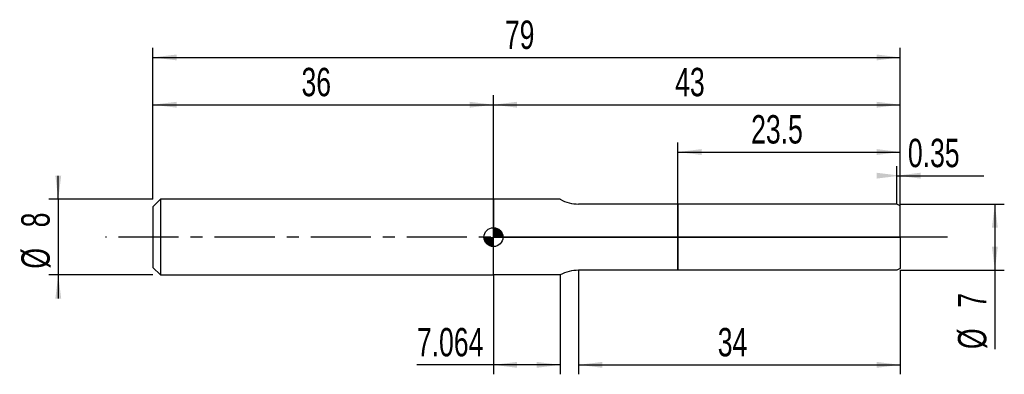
# Model space of a CAD drawing. Extents: x -14 to 90, y -14 to 23.
import ezdxf
from ezdxf.enums import TextEntityAlignment as Align

# ---------------------------------------------------------------- set-up
doc = ezdxf.new("R2010")
doc.units = 0
doc.linetypes.add('CENTER', pattern=[10.16, 6.35, -1.27, 1.27, -1.27])
doc.layers.get('0').update_dxf_attribs({"linetype": 'CONTINUOUS'})
for name, color, linetype in [('1', 4, 'CONTINUOUS'), ('2', 7, 'CONTINUOUS'), ('4', 2, 'CENTER'), ('CUT', 1, 'CONTINUOUS'), ('NOCUT', 7, 'CONTINUOUS'), ('SK1', 4, 'CONTINUOUS'), ('SK2', 7, 'CONTINUOUS'), ('SK4', 2, 'CENTER')]:
    doc.layers.add(name, color=color, linetype=linetype)
doc.dimstyles.new('SLDDIMSTYLE0', dxfattribs={"dimtxt": 3, "dimasz": 2.5, "dimexe": 0, "dimexo": 0.0625, "dimgap": 0.75, "dimtad": 1, "dimrnd": 1e-09, "dimzin": 12, "dimsah": 1, "dimcen": 0.09, "dimazin": 3, "dimtfac": 1, "dimtofl": 0, "dimtmove": 0, "dimatfit": 3})
doc.dimstyles.new('SLDDIMSTYLE1', dxfattribs={"dimtxt": 3, "dimasz": 2.5, "dimexe": 0, "dimexo": 0.0625, "dimgap": 0.75, "dimtad": 1, "dimrnd": 1e-09, "dimsah": 1, "dimcen": 0.09, "dimazin": 3, "dimtfac": 1, "dimtofl": 0, "dimtmove": 0, "dimatfit": 3})
doc.dimstyles.new('SLDDIMSTYLE2', dxfattribs={"dimtxt": 3, "dimasz": 2.5, "dimexe": 0, "dimexo": 0.0625, "dimgap": 0.75, "dimtad": 1, "dimrnd": 1e-09, "dimzin": 12, "dimsah": 1, "dimcen": 0.09, "dimazin": 3, "dimtfac": 1, "dimtmove": 0, "dimatfit": 3})

# ---------------------------------------------------------------- blocks, each defined once
blk = doc.blocks.new('_D')
at = {"layer": '2'}
for p, q in [((45, -3.5), (45, -14.5)), ((79, -3.5), (79, -14.5)), ((45, -13.5), (79, -13.5))]:
    blk.add_line(p, q, dxfattribs=at)
for points in [[(45, -13.5), (47.5, -13.81), (47.5, -13.19)], [(79, -13.5), (76.5, -13.19), (76.5, -13.81)]]:
    blk.add_solid(points, dxfattribs=at)
at = {"layer": '2', "width": 0.7}
blk.add_text('34', height=3, dxfattribs=at).set_placement((59.71, -13.5), align=Align.BOTTOM_LEFT)
blk = doc.blocks.new('_D_1')
at = {"layer": '2'}
for p, q in [((79, 3.5), (90, 3.5)), ((89, 3.5), (89, -3.5)), ((79, -3.5), (90, -3.5)), ((89, -3.5), (89, -11.83))]:
    blk.add_line(p, q, dxfattribs=at)
for points in [[(89, 3.5), (88.69, 1), (89.31, 1)], [(89, -3.5), (89.31, -1), (88.69, -1)]]:
    blk.add_solid(points, dxfattribs=at)
at = {"layer": '2', "width": 0.7}
for s, p in [('7', (88.99, -7.46)), ('%%c', (89, -11.83))]:
    blk.add_text(s, height=3, rotation=90, dxfattribs=at).set_placement(p, align=Align.BOTTOM_LEFT)
blk = doc.blocks.new('_D_2')
at = {"layer": '2'}
for p, q in [((36, -4), (36, -14.5)), ((43.06, -4), (43.06, -14.5)), ((36, -13.5), (27.91, -13.5)), ((43.06, -13.5), (36, -13.5))]:
    blk.add_line(p, q, dxfattribs=at)
for points in [[(36, -13.5), (38.5, -13.81), (38.5, -13.19)], [(43.06, -13.5), (40.56, -13.19), (40.56, -13.81)]]:
    blk.add_solid(points, dxfattribs=at)
at = {"layer": '2', "width": 0.7}
blk.add_text('7.064', height=3, dxfattribs=at).set_placement((27.91, -13.5), align=Align.BOTTOM_LEFT)
blk = doc.blocks.new('_D_3')
at = {"layer": '2'}
for p, q in [((55.5, 3.5), (55.5, 10)), ((79, 3.5), (79, 10)), ((55.5, 9), (79, 9))]:
    blk.add_line(p, q, dxfattribs=at)
for points in [[(55.5, 9), (58, 8.69), (58, 9.31)], [(79, 9), (76.5, 9.31), (76.5, 8.69)]]:
    blk.add_solid(points, dxfattribs=at)
at = {"layer": '2', "width": 0.7}
blk.add_text('23.5', height=3, dxfattribs=at).set_placement((63.24, 9), align=Align.BOTTOM_LEFT)
blk = doc.blocks.new('_D_4')
at = {"layer": '2'}
for p, q in [((78.65, 3.5), (78.65, 7.5)), ((79, 3.5), (79, 7.5)), ((78.65, 6.5), (79, 6.5)), ((79, 6.5), (87.84, 6.5))]:
    blk.add_line(p, q, dxfattribs=at)
for points in [[(79, 6.5), (76.5, 6.81), (76.5, 6.19)], [(78.65, 6.5), (81.15, 6.19), (81.15, 6.81)]]:
    blk.add_solid(points, dxfattribs=at)
at = {"layer": '2', "width": 0.7}
blk.add_text('0.35', height=3, dxfattribs=at).set_placement((79.81, 6.5), align=Align.BOTTOM_LEFT)
blk = doc.blocks.new('_D_5')
at = {"layer": 'SK2'}
for p, q in [((0, 4), (0, 20)), ((79, 4), (79, 20)), ((0, 19), (79, 19))]:
    blk.add_line(p, q, dxfattribs=at)
for points in [[(0, 19), (2.5, 18.69), (2.5, 19.31)], [(79, 19), (76.5, 19.31), (76.5, 18.69)]]:
    blk.add_solid(points, dxfattribs=at)
at = {"layer": 'SK2', "width": 0.7}
blk.add_text('79', height=3, dxfattribs=at).set_placement((37.21, 19), align=Align.BOTTOM_LEFT)
blk = doc.blocks.new('_D_6')
at = {"layer": 'SK2'}
for p, q in [((0, 4), (0, 15)), ((36, 4), (36, 15)), ((0, 14), (36, 14))]:
    blk.add_line(p, q, dxfattribs=at)
for points in [[(0, 14), (2.5, 13.69), (2.5, 14.31)], [(36, 14), (33.5, 14.31), (33.5, 13.69)]]:
    blk.add_solid(points, dxfattribs=at)
at = {"layer": 'SK2', "width": 0.7}
blk.add_text('36', height=3, dxfattribs=at).set_placement((15.71, 14), align=Align.BOTTOM_LEFT)
blk = doc.blocks.new('_D_7')
at = {"layer": 'SK2'}
for p, q in [((36, 0), (36, 15)), ((79, 0), (79, 15)), ((36, 14), (79, 14))]:
    blk.add_line(p, q, dxfattribs=at)
for points in [[(36, 14), (38.5, 13.69), (38.5, 14.31)], [(79, 14), (76.5, 14.31), (76.5, 13.69)]]:
    blk.add_solid(points, dxfattribs=at)
at = {"layer": 'SK2', "width": 0.7}
blk.add_text('43', height=3, dxfattribs=at).set_placement((55.21, 14), align=Align.BOTTOM_LEFT)
blk = doc.blocks.new('_D_8')
at = {"layer": 'SK2'}
for p, q in [((-10, 4), (-10, 6.5)), ((0, 4), (-11, 4)), ((-10, 4), (-10, -4)), ((0, -4), (-11, -4)), ((-10, -4), (-10, -6.5))]:
    blk.add_line(p, q, dxfattribs=at)
for points in [[(-10, 4), (-9.69, 6.5), (-10.31, 6.5)], [(-10, -4), (-10.31, -6.5), (-9.69, -6.5)]]:
    blk.add_solid(points, dxfattribs=at)
at = {"layer": 'SK2', "width": 0.7}
for s, p in [('8', (-10.01, 1.04)), ('%%c', (-10, -3.33))]:
    blk.add_text(s, height=3, rotation=90, dxfattribs=at).set_placement(p, align=Align.BOTTOM_LEFT)
blk = doc.blocks.new('*U11')
at = {"color": 0, "linetype": 'CONTINUOUS'}
for points in [[(0, 0), (0, 1), (0.2, 0)], [(0.2, 0), (0, 1), (0.2, 0.98)], [(0.2, 0), (0.2, 0.98), (0.38, 0)], [(0.38, 0), (0.2, 0.98), (0.38, 0.92)], [(0.38, 0), (0.38, 0.92), (0.56, 0)], [(0.56, 0), (0.38, 0.92), (0.56, 0.83)], [(0.56, 0), (0.56, 0.83), (0.71, 0)], [(0.71, 0), (0.56, 0.83), (0.71, 0.71)], [(0.71, 0), (0.71, 0.71), (0.83, 0)], [(0.83, 0), (0.71, 0.71), (0.83, 0.56)], [(0.83, 0), (0.83, 0.56), (0.92, 0)], [(0.92, 0), (0.83, 0.56), (0.92, 0.38)], [(0.92, 0), (0.92, 0.38), (0.98, 0)], [(0.98, 0), (0.92, 0.38), (0.98, 0.2)], [(0.98, 0), (0.98, 0.2), (1, 0)]]:
    blk.add_solid(points, dxfattribs=at)
blk = doc.blocks.new('*U12')
at = {"color": 0, "linetype": 'CONTINUOUS'}
for points in [[(-0.98, -0.17), (-1, 0), (-0.98, 0)], [(-0.98, -0.17), (-0.98, 0), (-0.94, -0.34)], [(-0.94, -0.34), (-0.98, 0), (-0.94, 0)], [(-0.94, -0.34), (-0.94, 0), (-0.87, -0.5)], [(-0.87, -0.5), (-0.94, 0), (-0.87, 0)], [(-0.87, -0.5), (-0.87, 0), (-0.77, -0.64)], [(-0.77, -0.64), (-0.87, 0), (-0.77, 0)], [(-0.77, -0.64), (-0.77, 0), (-0.64, -0.77)], [(-0.64, -0.77), (-0.77, 0), (-0.64, 0)], [(-0.64, -0.77), (-0.64, 0), (-0.5, -0.87)], [(-0.5, -0.87), (-0.64, 0), (-0.5, 0)], [(-0.5, -0.87), (-0.5, 0), (-0.34, -0.94)], [(-0.34, -0.94), (-0.5, 0), (-0.34, 0)], [(-0.34, -0.94), (-0.34, 0), (-0.17, -0.98)], [(-0.17, -0.98), (-0.34, 0), (-0.17, 0)], [(-0.17, -0.98), (-0.17, 0), (0, -1)], [(0, -1), (-0.17, 0), (0, 0)]]:
    blk.add_solid(points, dxfattribs=at)
blk = doc.blocks.new('SW_DOWELSYMBOL_0')
at = {"layer": 'SK1', "color": 0}
blk.add_circle((0, 0), 1, dxfattribs=at)
at = {"color": 0, "linetype": 'CONTINUOUS'}
for name in ['*U12', '*U11']:
    blk.add_blockref(name, (0, 0), dxfattribs=at)

msp = doc.modelspace()

# ---------------------------------------------------------------- linework, layer by layer
at = {"layer": '1'}
for p, q in [((43.064, 4), (36, 4)), ((36, 4), (36, 0)), ((55.5, 3.5), (45, 3.5)), ((78.65, 3.5), (55.5, 3.5)), ((55.5, 3.5), (55.5, 0)), ((55.5, 0), (55.5, 3.5)), ((79, 3.298), (78.65, 3.5)), ((79, 0), (79, 3.298)), ((36, -4), (36, 0)), ((55.5, -3.5), (55.5, 0)), ((55.5, 0), (55.5, -3.5)), ((79, 0), (79, -3.298)), ((43.064, -4), (36, -4)), ((55.5, -3.5), (45, -3.5)), ((78.65, -3.5), (55.5, -3.5)), ((79, -3.298), (78.65, -3.5))]:
    msp.add_line(p, q, dxfattribs=at)
for centre, start, end in [((45, 7.5), 241.04498, 270), ((45, -7.5), 90, 118.95502)]:
    msp.add_arc(centre, 4, start, end, dxfattribs=at)
at = {"layer": '4'}
msp.add_line((79, 0), (36, 0), dxfattribs=at)
at = {"layer": 'CUT'}
for p, q in [((78.65, 3.5), (55.5, 3.5)), ((55.5, 3.5), (55.5, 0)), ((79, 3.298), (78.65, 3.5)), ((79, 0), (79, 3.298)), ((55.5, 0), (79, 0))]:
    msp.add_line(p, q, dxfattribs=at)
at = {"layer": 'NOCUT'}
for p, q in [((43.064, 4), (36, 4)), ((36, 4), (36, 0)), ((55.5, 3.5), (45, 3.5)), ((55.5, 0), (55.5, 3.5)), ((36, 0), (55.5, 0))]:
    msp.add_line(p, q, dxfattribs=at)
msp.add_arc((45, 7.5), 4, 241.04498, 270, dxfattribs=at)
at = {"layer": 'SK1'}
for p, q in [((0.8, 4), (0, 3.2)), ((0, 3.2), (0, 0)), ((36, 4), (0.8, 4)), ((0.8, 4), (0.8, -4)), ((0, 0), (0, -3.2)), ((0, -3.2), (0.8, -4)), ((0.8, -4), (36, -4))]:
    msp.add_line(p, q, dxfattribs=at)
msp.add_circle((36, 0), 1, dxfattribs=at)
at = {"layer": 'SK4'}
msp.add_line((84, 0), (-5, 0), dxfattribs=at)

# ---------------------------------------------------------------- block references
at = {"layer": 'SK1'}
msp.add_blockref('SW_DOWELSYMBOL_0', (36, 0), dxfattribs=at)

# ---------------------------------------------------------------- texts
at = {"layer": 'SK2', "width": 0.7}
msp.add_text('AP1', height=0.05, dxfattribs=at).set_placement((36, -0.018), align=Align.BOTTOM_LEFT)

# ---------------------------------------------------------------- dimensions: what is measured, and where the dimension line sits
at = {"layer": '2'}
for base, p1, p2, dimstyle, picture, middle in [((79, 9), (55.5, 3.5), (79, 3.5), 'SLDDIMSTYLE0', '_D_3', (67.25, 9)), ((79, 6.5), (78.65, 3.5), (79, 3.5), 'SLDDIMSTYLE1', '_D_4', (83.825, 6.5)), ((36, -13.5), (43.064, -4), (36, -4), 'SLDDIMSTYLE0', '_D_2', (33.064, -13.5)), ((79, -13.5), (45, -3.5), (79, -3.5), 'SLDDIMSTYLE0', '_D', (62, -13.5))]:
    dim = msp.add_linear_dim(base=base, p1=p1, p2=p2, dimstyle=dimstyle, dxfattribs=at)
    dim.commit()
    dim.dimension.update_dxf_attribs({"geometry": picture, "text_midpoint": middle, "dimtype": 160})
dim = msp.add_linear_dim(base=(89, -3.5), p1=(79, 3.5), p2=(79, -3.5), angle=90, text='%%c<>', dimstyle='SLDDIMSTYLE0', dxfattribs=at)
dim.commit()
dim.dimension.update_dxf_attribs({"geometry": '_D_1', "text_midpoint": (89, -8.5), "dimtype": 160})
at = {"layer": 'SK2'}
for base, p1, p2, picture, middle in [((79, 19), (0, 4), (79, 4), '_D_5', (39.5, 19)), ((36, 14), (0, 4), (36, 4), '_D_6', (18, 14)), ((79, 14), (36, 0), (79, 0), '_D_7', (57.5, 14))]:
    dim = msp.add_linear_dim(base=base, p1=p1, p2=p2, dimstyle='SLDDIMSTYLE0', dxfattribs=at)
    dim.commit()
    dim.dimension.update_dxf_attribs({"geometry": picture, "text_midpoint": middle, "dimtype": 160})
dim = msp.add_linear_dim(base=(-10, -4), p1=(0, 4), p2=(0, -4), angle=90, text='%%c<>', dimstyle='SLDDIMSTYLE2', dxfattribs=at)
dim.commit()
dim.dimension.update_dxf_attribs({"geometry": '_D_8', "text_midpoint": (-10, 0), "dimtype": 160})

doc.saveas('drawing.dxf')
